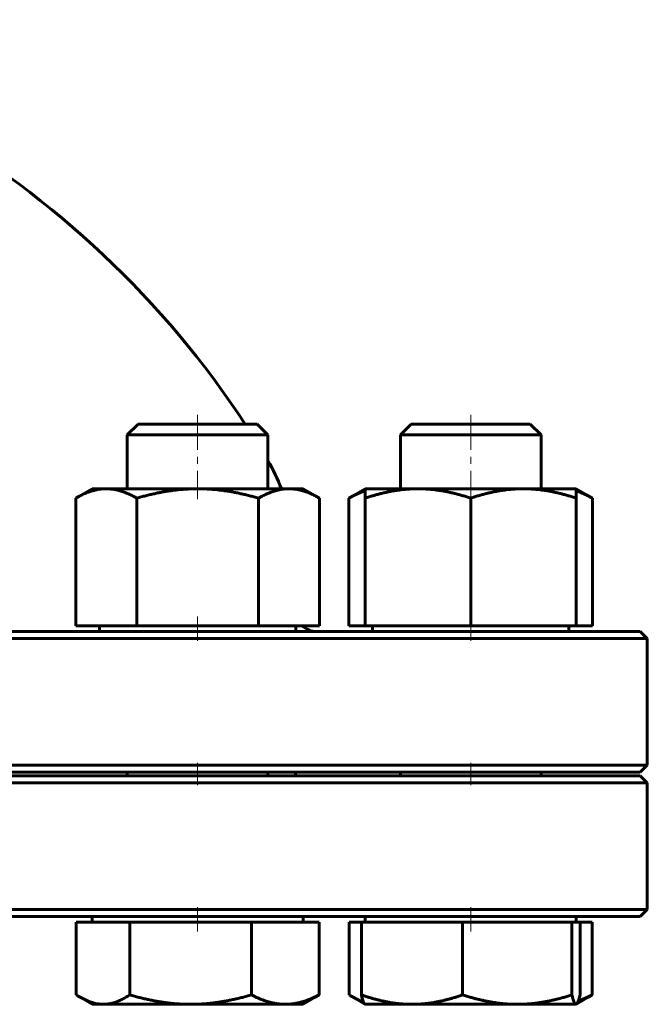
# Model space of a CAD drawing. Header units: millimetres. Extents: x -375 to 375, y -615 to 617.
# Tile 3 of 3: x 121 to 255, y -44 to 166. Entities that reach past the tile are written whole.
import ezdxf

# ---------------------------------------------------------------- set-up
doc = ezdxf.new("R2010")
doc.units = ezdxf.units.MM
doc.linetypes.add('K5LT_AXLED', pattern=[12, 7.5, -1.5, 1.5, -1.5])
doc.linetypes.add('K5LT_BASIC', pattern=[0])
doc.layers.add('Системный слой (1)', color=7, linetype='Continuous', true_color=0x6c6c6c)

# ---------------------------------------------------------------- blocks, each defined once
blk = doc.blocks.new('U0')
at = {"layer": 'Системный слой (1)', "color": 143, "linetype": 'K5LT_BASIC', "lineweight": 60, "true_color": 0x33acca}
for p, q in [((0, 5), (-253.5, 5)), ((253.5, 5), (0, 5))]:
    blk.add_line(p, q, dxfattribs=at)
blk = doc.blocks.new('U5')
at = {"layer": 'Системный слой (1)', "color": 143, "linetype": 'K5LT_BASIC', "lineweight": 60, "true_color": 0x33acca}
for p, q in [((0, 35.75), (-253.5, 35.75)), ((253.5, 35.75), (0, 35.75))]:
    blk.add_line(p, q, dxfattribs=at)
blk = doc.blocks.new('U7')
at = {"layer": 'Системный слой (1)', "color": 143, "linetype": 'K5LT_BASIC', "lineweight": 60, "true_color": 0x33acca}
for start, end in [(102.8395, 108.4097), (71.5903, 77.1605), (119.982, 146.6923), (33.3077, 60.018)]:
    blk.add_arc((0, -31.2), 202.5, start, end, dxfattribs=at)
blk = doc.blocks.new('U10')
at = {"layer": 'Системный слой (1)', "color": 143, "linetype": 'K5LT_BASIC', "lineweight": 60, "true_color": 0x33acca}
for p, q in [((-253.5, -25), (0, -25)), ((0, -25), (253.5, -25))]:
    blk.add_line(p, q, dxfattribs=at)
blk = doc.blocks.new('U18')
at = {"layer": 'Системный слой (1)', "color": 143, "linetype": 'K5LT_BASIC', "lineweight": 60, "true_color": 0x33acca}
for p, q in [((-253.5, 5.75), (0, 5.75)), ((0, 5.75), (253.5, 5.75))]:
    blk.add_line(p, q, dxfattribs=at)
blk = doc.blocks.new('U25')
at = {"layer": 'Системный слой (1)', "color": 143, "linetype": 'K5LT_BASIC', "lineweight": 60, "true_color": 0x33acca}
for p, q in [((193.72, 65.35), (192.57, 64.84)), ((194.83, 65.74), (193.72, 65.35)), ((192.57, 64.84), (191.35, 64.19))]:
    blk.add_line(p, q, dxfattribs=at)
blk = doc.blocks.new('U27')
at = {"layer": 'Системный слой (1)', "color": 143, "linetype": 'K5LT_BASIC', "lineweight": 60, "true_color": 0x33acca}
for p, q in [((216.49, 80), (204.63, 80)), ((230.03, 80), (216.49, 80))]:
    blk.add_line(p, q, dxfattribs=at)
blk = doc.blocks.new('U28')
at = {"layer": 'Системный слой (1)', "color": 143, "linetype": 'K5LT_BASIC', "lineweight": 60, "true_color": 0x33acca}
for p, q in [((240.95, 65.35), (239.83, 65.74)), ((242.1, 64.84), (240.95, 65.35)), ((243.31, 64.19), (242.1, 64.84))]:
    blk.add_line(p, q, dxfattribs=at)
blk = doc.blocks.new('U29')
at = {"layer": 'Системный слой (1)', "color": 143, "linetype": 'K5LT_BASIC', "lineweight": 60, "true_color": 0x33acca}
for p, q in [((152.03, 80), (146.4, 80)), ((171.8, 80), (152.03, 80))]:
    blk.add_line(p, q, dxfattribs=at)
blk = doc.blocks.new('U32')
at = {"layer": 'Системный слой (1)', "color": 143, "linetype": 'K5LT_BASIC', "lineweight": 60, "true_color": 0x33acca}
for p, q in [((133.18, -41.74), (133.46, -41.92)), ((133.46, -41.92), (133.75, -42.1)), ((133.75, -42.1), (134.02, -42.26)), ((134.02, -42.26), (135.72, -43.1)), ((135.72, -43.1), (137.33, -43.59)), ((137.33, -43.59), (138.91, -43.75))]:
    blk.add_line(p, q, dxfattribs=at)
blk = doc.blocks.new('U33')
at = {"layer": 'Системный слой (1)', "color": 143, "linetype": 'K5LT_BASIC', "lineweight": 60, "true_color": 0x33acca}
for p, q in [((240.38, -42.76), (240.65, -41.74)), ((239.78, -43.75), (239.82, -43.75)), ((239.82, -43.75), (239.85, -43.74)), ((239.85, -43.74), (239.88, -43.72)), ((239.88, -43.72), (240.13, -43.41)), ((240.13, -43.41), (240.38, -42.76))]:
    blk.add_line(p, q, dxfattribs=at)
blk = doc.blocks.new('U34')
at = {"layer": 'Системный слой (1)', "color": 143, "linetype": 'K5LT_BASIC', "lineweight": 60, "true_color": 0x33acca}
for p, q in [((242.23, -42.24), (243.26, -41.74)), ((240.29, -43.02), (241.25, -42.67)), ((241.25, -42.67), (242.23, -42.24))]:
    blk.add_line(p, q, dxfattribs=at)
blk = doc.blocks.new('U36')
at = {"layer": 'Системный слой (1)', "color": 143, "linetype": 'K5LT_BASIC', "lineweight": 60, "true_color": 0x33acca}
for p, q in [((191.41, -41.74), (191.7, -41.92)), ((191.7, -41.92), (191.98, -42.1)), ((191.98, -42.1), (192.26, -42.26)), ((192.26, -42.26), (193.02, -42.68)), ((193.02, -42.68), (193.76, -43.02)), ((193.76, -43.02), (194.48, -43.29))]:
    blk.add_line(p, q, dxfattribs=at)

msp = doc.modelspace()

# ---------------------------------------------------------------- linework, layer by layer
at = {"layer": 'Системный слой (1)', "color": 30, "linetype": 'K5LT_AXLED', "lineweight": 18, "true_color": 0xff8000}
for p, q in [((159.1, 82), (159.1, 63.98)), ((217.33, 82), (217.33, 63.98)), ((159.1, 38.95), (159.1, 33.75)), ((217.33, 38.95), (217.33, 33.75)), ((159.1, 7.75), (159.1, 3)), ((217.33, 7.75), (217.33, 3)), ((159.1, -23), (159.1, -28.2)), ((217.33, -23), (217.33, -28.2))]:
    msp.add_line(p, q, dxfattribs=at)
at = {"layer": 'Системный слой (1)', "color": 143, "linetype": 'K5LT_BASIC', "lineweight": 60, "true_color": 0x33acca}
for p, q in [((146.4, 80), (144.1, 77.7)), ((171.8, 80), (174.1, 77.7)), ((204.63, 80), (202.33, 77.7)), ((230.03, 80), (232.33, 77.7)), ((144.1, 66.2), (144.1, 77.7)), ((144.1, 77.7), (150.75, 77.7)), ((150.75, 77.7), (174.1, 77.7)), ((174.1, 66.2), (174.1, 77.7)), ((202.33, 66.2), (202.33, 77.7)), ((202.33, 77.7), (216.34, 77.7)), ((216.34, 77.7), (232.33, 77.7)), ((232.33, 66.2), (232.33, 77.7)), ((136.6, 66.2), (133.12, 64.19)), ((136.6, 66.2), (139.61, 66.2)), ((139.61, 66.2), (159.1, 66.2)), ((159.1, 66.2), (178.58, 66.2)), ((178.58, 66.2), (181.6, 66.2)), ((181.6, 66.2), (185.08, 64.19)), ((194.83, 66.2), (191.35, 64.19)), ((194.83, 64.19), (194.83, 66.2)), ((194.83, 66.2), (206.08, 66.2)), ((206.08, 66.2), (228.58, 66.2)), ((228.58, 66.2), (239.83, 66.2)), ((239.83, 66.2), (243.31, 64.19)), ((239.83, 66.2), (239.83, 64.19)), ((133.12, 36.95), (133.12, 64.19)), ((146.11, 36.95), (146.11, 64.19)), ((172.09, 36.95), (172.09, 64.19)), ((185.08, 36.95), (185.08, 64.19)), ((191.35, 36.95), (191.35, 64.19)), ((194.83, 36.95), (194.83, 64.19)), ((217.33, 36.95), (217.33, 64.19)), ((239.83, 36.95), (239.83, 64.19)), ((243.31, 36.95), (243.31, 64.19)), ((133.12, 36.95), (146.11, 36.95)), ((138.17, 35.75), (138.17, 36.95)), ((146.11, 36.95), (172.09, 36.95)), ((172.09, 36.95), (185.08, 36.95)), ((180.02, 35.75), (180.02, 36.95)), ((191.35, 36.95), (194.83, 36.95)), ((194.83, 36.95), (217.33, 36.95)), ((196.41, 35.75), (196.41, 36.95)), ((217.33, 36.95), (239.83, 36.95)), ((238.26, 35.75), (238.26, 36.95)), ((239.83, 36.95), (243.31, 36.95)), ((253.5, 35.75), (255, 34.25)), ((0, 34.25), (255, 34.25)), ((255, 7.25), (255, 34.25)), ((255, 7.25), (0, 7.25)), ((253.5, 5.75), (255, 7.25)), ((144.1, 5), (144.1, 5.75)), ((174.1, 5), (174.1, 5.75)), ((180, 5), (180, 5.75)), ((202.33, 5), (202.33, 5.75)), ((232.33, 5), (232.33, 5.75)), ((253.5, 5), (255, 3.5)), ((0, 3.5), (255, 3.5)), ((255, -23.5), (255, 3.5)), ((255, -23.5), (0, -23.5)), ((136.6, -26.2), (136.6, -25)), ((181.6, -26.2), (181.6, -25)), ((194.83, -26.2), (194.83, -25)), ((239.83, -26.2), (239.83, -25)), ((253.5, -25), (255, -23.5)), ((133.18, -26.2), (133.18, -41.74)), ((133.18, -26.2), (138.91, -26.2)), ((138.91, -26.2), (144.64, -26.2)), ((144.64, -26.2), (157.6, -26.2)), ((144.64, -26.2), (144.64, -41.74)), ((157.6, -26.2), (170.57, -26.2)), ((170.57, -26.2), (170.57, -41.74)), ((170.57, -26.2), (177.79, -26.2)), ((177.79, -26.2), (185.02, -26.2)), ((185.02, -26.2), (185.02, -41.74)), ((191.41, -26.2), (194.02, -26.2)), ((191.41, -26.2), (191.41, -41.74)), ((194.02, -26.2), (194.02, -41.74)), ((194.02, -26.2), (204.81, -26.2)), ((204.81, -26.2), (215.61, -26.2)), ((215.61, -26.2), (227.26, -26.2)), ((215.61, -26.2), (215.61, -41.74)), ((227.26, -26.2), (238.92, -26.2)), ((238.92, -26.2), (238.92, -41.74)), ((238.92, -26.2), (239.78, -26.2)), ((239.78, -26.2), (240.65, -26.2)), ((240.65, -26.2), (243.26, -26.2)), ((240.65, -26.2), (240.65, -41.74)), ((243.26, -26.2), (243.26, -41.74)), ((136.6, -43.75), (134.02, -42.26)), ((138.91, -43.75), (136.6, -43.75)), ((157.6, -43.75), (138.91, -43.75)), ((177.79, -43.75), (157.6, -43.75)), ((181.6, -43.75), (177.79, -43.75)), ((181.6, -43.75), (184.17, -42.26)), ((194.78, -43.72), (192.26, -42.26)), ((194.83, -43.75), (194.78, -43.72)), ((204.81, -43.75), (194.83, -43.75)), ((227.26, -43.75), (204.81, -43.75)), ((239.78, -43.75), (227.26, -43.75)), ((239.83, -43.75), (239.78, -43.75)), ((239.83, -43.75), (239.88, -43.72)), ((239.88, -43.72), (242.41, -42.26))]:
    msp.add_line(p, q, dxfattribs=at)
for centre, radius, start, end in [((135, 49.93), 45, 21.2026, 29.6727), ((184.5, 40.25), 4.5, 227.1666, 270)]:
    msp.add_arc(centre, radius, start, end, dxfattribs=at)
for points, weights in [([(139.61, 66.2), (136.6, 66.2), (133.12, 64.19)], [1, 1.0379548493, 1]), ([(146.11, 64.19), (142.63, 66.2), (139.61, 66.2)], [1, 1.0379548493, 1]), ([(159.1, 66.2), (153.07, 66.2), (146.11, 64.19)], [1, 1.0379548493, 1]), ([(172.09, 64.19), (165.13, 66.2), (159.1, 66.2)], [1, 1.0379548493, 1]), ([(178.58, 66.2), (175.57, 66.2), (172.09, 64.19)], [1, 1.0379548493, 1]), ([(185.08, 64.19), (181.6, 66.2), (178.58, 66.2)], [1, 1.0379548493, 1]), ([(206.08, 66.2), (200.86, 66.2), (194.83, 64.19)], [1, 1.0379548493, 1]), ([(217.33, 64.19), (211.3, 66.2), (206.08, 66.2)], [1, 1.0379548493, 1]), ([(228.58, 66.2), (223.36, 66.2), (217.33, 64.19)], [1, 1.0379548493, 1]), ([(239.83, 64.19), (233.8, 66.2), (228.58, 66.2)], [1, 1.0379548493, 1]), ([(138.91, -43.75), (141.57, -43.75), (144.64, -41.74)], [1, 1.0379548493, 1]), ([(144.64, -41.74), (151.59, -43.75), (157.6, -43.75)], [1, 1.0379548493, 1]), ([(157.6, -43.75), (163.62, -43.75), (170.57, -41.74)], [1, 1.0379548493, 1]), ([(170.57, -41.74), (174.44, -43.75), (177.79, -43.75)], [1, 1.0379548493, 1]), ([(177.79, -43.75), (181.15, -43.75), (185.02, -41.74)], [1, 1.0379548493, 1]), ([(185.02, -41.74), (184.59, -42.02), (184.17, -42.26)], [1, 1.00516756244, 1.00892799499]), ([(194.02, -41.74), (199.8, -43.75), (204.81, -43.75)], [1, 1.0379548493, 1]), ([(194.78, -43.72), (194.43, -43.52), (194.02, -41.74)], [1.00802189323, 1.03339643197, 1]), ([(204.81, -43.75), (209.82, -43.75), (215.61, -41.74)], [1, 1.0379548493, 1]), ([(215.61, -41.74), (221.85, -43.75), (227.26, -43.75)], [1, 1.0379548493, 1]), ([(227.26, -43.75), (232.67, -43.75), (238.92, -41.74)], [1, 1.0379548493, 1]), ([(238.92, -41.74), (239.38, -43.75), (239.78, -43.75)], [1, 1.0379548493, 1]), ([(243.26, -41.74), (242.82, -42.02), (242.41, -42.26)], [1, 1.00516756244, 1.00892799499])]:
    msp.add_rational_spline(points, weights, degree=2, dxfattribs=at)

# ---------------------------------------------------------------- block references
at = {"layer": 'Системный слой (1)'}
for name in ['U7', 'U29', 'U27', 'U25', 'U28', 'U5', 'U18', 'U0', 'U10', 'U32', 'U36', 'U33', 'U34']:
    msp.add_blockref(name, (0, 0), dxfattribs=at)

doc.saveas('drawing.dxf')
